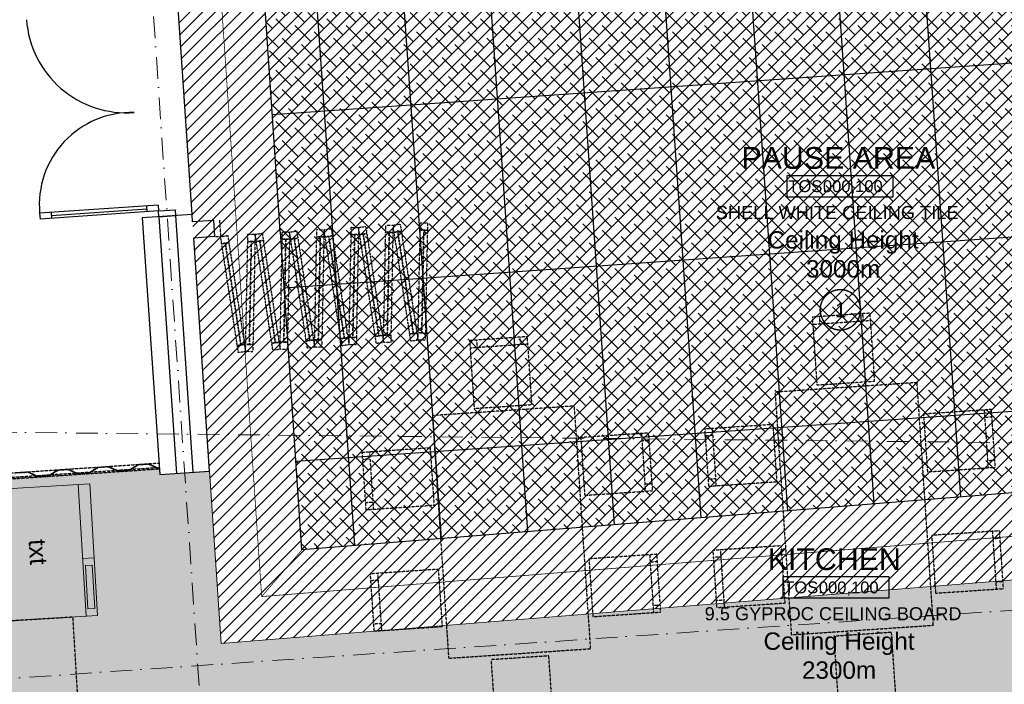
# Model space of a CAD drawing. Header units: millimetres. Extents: x -115474967 to 444143, y -74377 to 241828222.
# Tile 61 of 256: x -59288 to -52486, y 66623 to 71214. Entities that reach past the tile are written whole.
import ezdxf
from ezdxf.enums import TextEntityAlignment as Align

# ---------------------------------------------------------------- set-up
doc = ezdxf.new("R2010")
doc.units = ezdxf.units.MM
doc.header["$MEASUREMENT"] = 0
for name, pattern in [('( Dashed )', [0.75, 0.5, -0.25]), ('Block C$0$DASHED2', [0.375, 0.25, -0.125]), ('Dashed', [280, 140, -140]), ('Dot & Dashed', [280, 150, -60, 0, -70]), ('PHANTOM', [2.5, 1.25, -0.25, 0.25, -0.25, 0.25, -0.25])]:
    doc.linetypes.add(name, pattern=pattern)
for name, color, linetype in [('0-HACH', 9, 'Continuous'), ('00-1 FloorFinish', 1, 'Continuous'), ('00-1 FloorLevel', 7, 'Continuous'), ('00-2 Doors', 1, 'Continuous'), ('00-2 Roof Lines', 8, 'Dashed'), ('00-2 Walls', 4, 'Continuous'), ('00-3 Elev 01', 7, 'Continuous'), ('00-3 Elev 02', 1, 'Continuous'), ('00-5 Grid 01', 9, 'PHANTOM'), ('A-DOOR NUMBERS', 7, 'Continuous')]:
    doc.layers.add(name, color=color, linetype=linetype)
for name, color, linetype, lineweight in [('00-1 Labels', 4, 'Continuous', 35), ('1HATCH', 8, 'Continuous', 0), ('2 Windows', 1, 'Continuous', 25), ('B_FURN FIXED_Pen_No__4', 7, 'Continuous', 5), ('B_FURN FIXED_Pen_No__86', 255, 'Continuous', 20)]:
    doc.layers.add(name, color=color, linetype=linetype, lineweight=lineweight)
doc.layers.add('0_cons_01', color=40, linetype='Continuous', lineweight=0, plot=False)
doc.styles.add('ARIAL', font='arial.ttf')
doc.styles.add('GENERATED_STYLE_2', font='arial.ttf')

# ---------------------------------------------------------------- blocks, each defined once
blk = doc.blocks.new('Room Tags')
at = {"layer": '00-1 FloorLevel', "color": 2}
blk.add_lwpolyline([(-571, -76), (646, -76), (646, -325), (-571, -325)], close=True, dxfattribs=at)
at = {"layer": '00-1 FloorFinish', "style": 'ARIAL'}
blk.add_attdef('F-FINISH', text='', height=150, dxfattribs=at).set_placement((5, -578), align=Align.CENTER)
at = {"layer": '00-1 FloorLevel', "style": 'ARIAL'}
blk.add_text('TOS:', height=136.4, dxfattribs=at).set_placement((-557, -200), align=Align.MIDDLE_LEFT)
blk.add_attdef('000,000', text='', height=136, dxfattribs=at).set_placement((607, -200), align=Align.MIDDLE_RIGHT)
at = {"layer": '00-1 Labels', "style": 'ARIAL'}
for tag, p in [('ROOM1?', (19, 746)), ('ROOM2?', (19, 373)), ('ROOM3?', (19, 0))]:
    blk.add_attdef(tag, text='', height=250, dxfattribs=at).set_placement(p, align=Align.CENTER)

msp = doc.modelspace()

# ---------------------------------------------------------------- hatches: boundary and pattern name
at = {"layer": '0-HACH', "ltscale": 5, "transparency": 33554559}
h = msp.add_hatch(dxfattribs=at)
h.set_pattern_fill('ANSI31', color=9, scale=500)
h.set_pattern_definition([(45, (-34527.89, -9092.334), (-44.194174, 44.194174), [])])
h.paths.add_polyline_path([(-57337.59815, 67552.70035), (-48008.42631, 68300.8374), (-47967.85445, 67704.95416), (-57894.96072, 66906.07741), (-58204.78705, 71456.52916), (-57606.0864, 71496.01538)])
at = {"layer": '00-2 Roof Lines', "linetype": '( Dashed )'}
msp.add_hatch(color=256, dxfattribs=at).paths.add_polyline_path([(-58322.86815, 68112.01115), (-58323.13987, 68116.00192), (-58327.45849, 68115.71144), (-58397.72124, 68147.06667), (-58469.55886, 68142.2346), (-58534.98954, 68101.75213), (-58604.83175, 68097.05428), (-58675.09442, 68128.40952), (-58746.93213, 68123.57744), (-58812.36281, 68083.09497), (-58882.20493, 68078.39713), (-58952.46768, 68109.75236), (-59024.30531, 68104.92029), (-59089.73599, 68064.43781), (-59159.5782, 68059.73997), (-59229.84095, 68091.0952), (-59301.67857, 68086.26313), (-59367.10925, 68045.78066), (-59435.95367, 68041.14992), (-59495.8184, 68037.1232), (-59498.03309, 68070.04877), (-59498.38305, 68071.2662), (-59499.05213, 68072.10633), (-59499.9285, 68072.63937), (-59501.22764, 68072.84072), (-59671.84213, 68061.36455), (-59672.68833, 68061.21511), (-59674.02277, 68060.53613), (-59674.89493, 68059.60279), (-59675.53163, 68057.95209), (-59675.56467, 68057.10511), (-59665.1623, 67902.45451), (-59665.04588, 67901.80497), (-59664.60942, 67900.91097), (-59664.14326, 67900.39695), (-59663.37195, 67899.90759), (-59662.40506, 67899.66522), (-59661.96776, 67899.66264), (-59621.06012, 67902.41424), (-59621.32857, 67906.40523), (-59661.23842, 67903.72075), (-59671.57368, 68057.37356), (-59501.95698, 68068.78261), (-59499.54094, 68032.86376), (-59365.84955, 68041.85634), (-59300.41887, 68082.33882), (-59230.56375, 68087.03753), (-59160.301, 68055.6823), (-59088.47629, 68060.5135), (-59023.04561, 68100.99597), (-58953.19048, 68105.69469), (-58882.92773, 68074.33946), (-58811.10302, 68079.17065), (-58745.67243, 68119.65313), (-58675.81722, 68124.35185), (-58605.55455, 68092.99661), (-58533.72984, 68097.82781), (-58468.29917, 68138.31028), (-58398.44404, 68143.009), (-58328.18129, 68111.65377)])
at = {"layer": '00-3 Elev 01'}
h = msp.add_hatch(dxfattribs=at)
h.set_pattern_fill('_USER', color=256, scale=1200, angle=4, pattern_type=0)
h.set_pattern_definition([(4, (0, 0), (-83.708, 1197.077), [])])
h.paths.add_polyline_path([(-57606.17298, 71497.28696), (-48267.90976, 72111.89795), (-48046.05772, 68853.53383), (-48045.36786, 68843.40178), (-48008.42631, 68300.8374), (-57337.59815, 67552.70035), (-57487.13035, 69748.89538), (-57487.2228, 69748.88909), (-57494.51016, 69858.64744), (-57494.6026, 69858.64115)])
h = msp.add_hatch(dxfattribs=at)
h.set_pattern_fill('_USER', color=256, scale=600, angle=94, pattern_type=0)
h.set_pattern_definition([(94, (-48267.9, 72111.9), (-598.54, -41.854), [])])
h.paths.add_polyline_path([(-57606.17298, 71497.28696), (-48267.90976, 72111.89795), (-48046.05772, 68853.53383), (-48045.36786, 68843.40178), (-48008.42631, 68300.8374), (-57337.59815, 67552.70035), (-57487.13035, 69748.89538), (-57487.2228, 69748.88909), (-57494.51016, 69858.64744), (-57494.6026, 69858.64115)])
at = {"layer": '00-3 Elev 02', "true_color": 0xc7c8ca}
h = msp.add_hatch(dxfattribs=at)
h.set_pattern_fill('ANSI38', color=9, scale=500)
h.paths.add_polyline_path([(-57606.17298, 71497.28696), (-48267.90976, 72111.89795), (-48046.05772, 68853.53383), (-48045.36786, 68843.40178), (-48008.42631, 68300.8374), (-57337.59815, 67552.70035), (-57487.13035, 69748.89538), (-57487.2228, 69748.88909), (-57494.51016, 69858.64744), (-57494.6026, 69858.64115)])
at = {"layer": '1HATCH', "true_color": 0x636466, "transparency": 33554687}
h = msp.add_hatch(dxfattribs=at)
h.set_pattern_fill('ANSI36', color=251, scale=500, angle=-7e-12)
h.paths.add_polyline_path([(-59443.26641, 65795.5964), (-59345.48736, 65802.17339), (-59343.88176, 65775.41905), (-59338.83505, 65700.39036), (-47840.62343, 66473.80287), (-47847.46887, 66575.57291), (-47769.91032, 66580.78978), (-47845.8393, 67713.26154), (-47910.81916, 67706.73864), (-57296.8374, 66954.04289), (-57894.96072, 66906.07741), (-57975.94787, 68095.53924), (-58320.15096, 68072.10355), (-58322.85327, 68111.7927), (-59495.54995, 68033.1322), (-59487.36228, 67911.40725), (-59585.14133, 67904.83027)])

# ---------------------------------------------------------------- linework, layer by layer
at = {"layer": '0-HACH', "color": 9, "ltscale": 5, "transparency": 33554559}
msp.add_line((-58096.67698, 69868.70118), (-58198.57163, 71365.23636), dxfattribs=at)
at = {"layer": '0-HACH', "color": 9, "linetype": 'Block C$0$DASHED2', "ltscale": 5, "transparency": 33554559, "const_width": 5}
for points in [[(-57903.83021, 71476.37823), (-57616.27944, 67229.38888), (-47770.02289, 68018.99266)], [(-57616.27944, 67229.38888), (-57337.59815, 67552.70035)]]:
    msp.add_lwpolyline(points, dxfattribs=at)
at = {"layer": '00-2 Doors'}
for p, q in [((-58331.58008, 69932.89257), (-59149.68597, 69877.19016)), ((-58411.39529, 69927.45819), (-58408.6781, 69887.55058)), ((-58331.58008, 69932.89257), (-58328.86289, 69892.98496)), ((-59149.68597, 69877.19016), (-59146.96878, 69837.28256)), ((-58328.86289, 69892.98496), (-59146.96878, 69837.28256)), ((-59069.87076, 69882.62454), (-59067.15357, 69842.71694)), ((-59068.51217, 69862.67074), (-58410.0367, 69907.50439)), ((-58328.86289, 69892.98496), (-58214.12853, 69900.79689)), ((-58326.1457, 69853.07736), (-58328.86289, 69892.98496)), ((-58326.1457, 69853.07736), (-58211.41134, 69860.88928)), ((-58214.12853, 69900.79689), (-58211.41134, 69860.88928))]:
    msp.add_line(p, q, dxfattribs=at)
for centre, radius, start, end in [((-58551.00211, 71262.83517), 691.4298, 184.042545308, 274.451337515), ((-58513.76938, 69935.14996), 638.55246, 88.52554301, 185.207761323)]:
    msp.add_arc(centre, radius, start, end, dxfattribs=at)
at = {"layer": '00-2 Roof Lines', "linetype": '( Dashed )'}
for p, q in [((-57907.33904, 69830.47164), (-57899.72043, 69715.72428)), ((-56946.82887, 69778.99113), (-56897.40653, 69786.56956)), ((-56897.40653, 69786.56956), (-56889.8281, 69737.14723)), ((-56759.57437, 69745.79537), (-56758.59641, 69795.78581)), ((-56758.59641, 69795.78581), (-56708.60597, 69794.80784)), ((-56708.60597, 69794.80784), (-56709.58394, 69744.81741)), ((-56708.60597, 69794.80784), (-56659.18364, 69802.38628)), ((-56701.02754, 69745.38551), (-56708.60597, 69794.80784)), ((-56659.18364, 69802.38628), (-56651.6052, 69752.96394)), ((-56521.35148, 69761.61209), (-56520.37352, 69811.60252)), ((-56520.37352, 69811.60252), (-56470.38308, 69810.62456)), ((-56470.38308, 69810.62456), (-56471.36104, 69760.63412)), ((-57899.72043, 69715.72428), (-57939.63256, 69713.07433)), ((-57899.72043, 69715.72428), (-57850.2981, 69723.30271)), ((-57892.142, 69666.30194), (-57899.72043, 69715.72428)), ((-57850.2981, 69723.30271), (-57842.71966, 69673.88037)), ((-57712.46594, 69682.52852), (-57711.48798, 69732.51895)), ((-57711.48798, 69732.51895), (-57661.49754, 69731.54099)), ((-57661.49754, 69731.54099), (-57662.4755, 69681.55055)), ((-57661.49754, 69731.54099), (-57612.0752, 69739.11942)), ((-57653.91911, 69682.11865), (-57661.49754, 69731.54099)), ((-57612.0752, 69739.11942), (-57604.49677, 69689.69709)), ((-57474.24305, 69698.34523), (-57473.26508, 69748.33566)), ((-57473.26508, 69748.33566), (-57423.27465, 69747.3577)), ((-57423.27465, 69747.3577), (-57424.25261, 69697.36727)), ((-57423.27465, 69747.3577), (-57373.85231, 69754.93614)), ((-57415.69622, 69697.93537), (-57423.27465, 69747.3577)), ((-57373.85231, 69754.93614), (-57366.27388, 69705.5138)), ((-57236.02015, 69714.16194), (-57235.04219, 69764.15238)), ((-57235.04219, 69764.15238), (-57185.05176, 69763.17442)), ((-57185.05176, 69763.17442), (-57186.02972, 69713.18398)), ((-57185.05176, 69763.17442), (-57135.62942, 69770.75285)), ((-57177.47332, 69713.75208), (-57185.05176, 69763.17442)), ((-57128.05099, 69721.33051), (-57177.47332, 69713.75208)), ((-57044.97435, 69014.60902), (-57152.76216, 69717.5413)), ((-57135.62942, 69770.75285), (-57128.05099, 69721.33051)), ((-56997.79726, 69729.97866), (-56996.8193, 69779.96909)), ((-56947.80683, 69729.0007), (-56997.79726, 69729.97866)), ((-56996.8193, 69779.96909), (-56946.82887, 69778.99113)), ((-56972.80204, 69729.48968), (-56986.71157, 69018.47736)), ((-56946.82887, 69778.99113), (-56947.80683, 69729.0007)), ((-56939.25043, 69729.56879), (-56946.82887, 69778.99113)), ((-56889.8281, 69737.14723), (-56939.25043, 69729.56879)), ((-56806.75146, 69030.42574), (-56914.53926, 69733.35801)), ((-56709.58394, 69744.81741), (-56759.57437, 69745.79537)), ((-56734.57915, 69745.30639), (-56748.48867, 69034.29407)), ((-56651.6052, 69752.96394), (-56701.02754, 69745.38551)), ((-56568.52856, 69046.24245), (-56676.31637, 69749.17472)), ((-56471.36104, 69760.63412), (-56521.35148, 69761.61209)), ((-56496.35626, 69761.1231), (-56510.26578, 69050.11078)), ((-57842.71966, 69673.88037), (-57892.142, 69666.30194)), ((-57759.64302, 68967.15888), (-57867.43083, 69670.09116)), ((-57662.4755, 69681.55055), (-57712.46594, 69682.52852)), ((-57687.47072, 69682.03954), (-57701.38024, 68971.02722)), ((-57604.49677, 69689.69709), (-57653.91911, 69682.11865)), ((-57521.42013, 68982.9756), (-57629.20794, 69685.90787)), ((-57424.25261, 69697.36727), (-57474.24305, 69698.34523)), ((-57449.24783, 69697.85625), (-57463.15735, 68986.84393)), ((-57366.27388, 69705.5138), (-57415.69622, 69697.93537)), ((-57283.19724, 68998.79231), (-57390.98505, 69701.72458)), ((-57186.02972, 69713.18398), (-57236.02015, 69714.16194)), ((-57211.02494, 69713.67296), (-57224.93446, 69002.66064)), ((-53459.80133, 69133.48367), (-53463.15401, 69183.37114)), ((-53809.01361, 69110.0149), (-53409.91386, 69136.83635)), ((-53759.12614, 69113.36758), (-53762.47882, 69163.25505)), ((-56593.23973, 69042.45323), (-56543.8174, 69050.03167)), ((-56585.6613, 68993.0309), (-56593.23973, 69042.45323)), ((-56543.8174, 69050.03167), (-56536.23896, 69000.60933)), ((-56536.23896, 69000.60933), (-56535.261, 69050.59977)), ((-56535.261, 69050.59977), (-56485.27057, 69049.6218)), ((-56485.27057, 69049.6218), (-56486.24853, 68999.63137)), ((-57784.35419, 68963.36966), (-57734.93185, 68970.9481)), ((-57734.93185, 68970.9481), (-57727.35342, 68921.52576)), ((-57727.35342, 68921.52576), (-57726.37546, 68971.5162)), ((-57726.37546, 68971.5162), (-57676.38502, 68970.53823)), ((-57676.38502, 68970.53823), (-57677.36299, 68920.5478)), ((-57546.1313, 68979.18638), (-57496.70896, 68986.76481)), ((-57538.55287, 68929.76404), (-57546.1313, 68979.18638)), ((-57496.70896, 68986.76481), (-57489.13053, 68937.34248)), ((-57489.13053, 68937.34248), (-57488.15257, 68987.33291)), ((-57488.15257, 68987.33291), (-57438.16213, 68986.35495)), ((-57438.16213, 68986.35495), (-57439.14009, 68936.36451)), ((-57307.90841, 68995.00309), (-57258.48607, 69002.58153)), ((-57300.32997, 68945.58076), (-57307.90841, 68995.00309)), ((-57258.48607, 69002.58153), (-57250.90764, 68953.15919)), ((-57250.90764, 68953.15919), (-57249.92968, 69003.14962)), ((-57249.92968, 69003.14962), (-57199.93924, 69002.17166)), ((-57199.93924, 69002.17166), (-57200.9172, 68952.18123)), ((-57069.68552, 69010.81981), (-57020.26318, 69018.39824)), ((-57062.10708, 68961.39747), (-57069.68552, 69010.81981)), ((-57012.68475, 68968.9759), (-57062.10708, 68961.39747)), ((-57020.26318, 69018.39824), (-57012.68475, 68968.9759)), ((-57012.68475, 68968.9759), (-57011.70678, 69018.96634)), ((-56962.69431, 68967.99794), (-57012.68475, 68968.9759)), ((-57011.70678, 69018.96634), (-56961.71635, 69017.98838)), ((-56961.71635, 69017.98838), (-56962.69431, 68967.99794)), ((-56831.46262, 69026.63652), (-56782.04029, 69034.21495)), ((-56823.88419, 68977.21418), (-56831.46262, 69026.63652)), ((-56774.46185, 68984.79262), (-56823.88419, 68977.21418)), ((-56782.04029, 69034.21495), (-56774.46185, 68984.79262)), ((-56774.46185, 68984.79262), (-56773.48389, 69034.78305)), ((-56724.47142, 68983.81465), (-56774.46185, 68984.79262)), ((-56773.48389, 69034.78305), (-56723.49346, 69033.80509)), ((-56723.49346, 69033.80509), (-56724.47142, 68983.81465)), ((-56536.23896, 69000.60933), (-56585.6613, 68993.0309)), ((-56486.24853, 68999.63137), (-56536.23896, 69000.60933)), ((-56176.40663, 68947.97207), (-55777.30688, 68974.79352)), ((-56126.51916, 68951.32475), (-56129.87184, 69001.21222)), ((-55827.19435, 68971.44084), (-55830.54703, 69021.3283)), ((-57776.77576, 68913.94733), (-57784.35419, 68963.36966)), ((-57727.35342, 68921.52576), (-57776.77576, 68913.94733)), ((-57677.36299, 68920.5478), (-57727.35342, 68921.52576)), ((-57489.13053, 68937.34248), (-57538.55287, 68929.76404)), ((-57439.14009, 68936.36451), (-57489.13053, 68937.34248)), ((-57250.90764, 68953.15919), (-57300.32997, 68945.58076)), ((-57200.9172, 68952.18123), (-57250.90764, 68953.15919)), ((-52625.03074, 68518.13326), (-52598.20929, 68119.03351)), ((-52621.67806, 68468.24579), (-52571.79059, 68471.59847)), ((-54992.42376, 68356.09042), (-54965.60231, 67956.99067)), ((-54504.05294, 68391.85381), (-54477.23149, 67992.75406)), ((-54989.07107, 68306.20295), (-54939.18361, 68309.55564)), ((-54500.70026, 68341.96634), (-54550.58773, 68338.61366)), ((-56871.44596, 68229.81097), (-56844.62451, 67830.71122)), ((-59498.23443, 68073.04202), (-58325.58533, 68151.91876)), ((-56868.09328, 68179.9235), (-56917.98075, 68176.57082)), ((-52601.56197, 68168.92098), (-52551.6745, 68172.27366)), ((-59643.8874, 68033.17707), (-58323.54744, 68121.98804)), ((-59495.53526, 68032.91375), (-58322.85327, 68111.7927)), ((-54480.58417, 68042.64153), (-54530.47164, 68039.28885)), ((-54968.95499, 68006.87814), (-54919.06752, 68010.23082)), ((-56847.97719, 67880.59869), (-56897.86466, 67877.24601)), ((-52568.71376, 67680.14375), (-52541.89231, 67281.044)), ((-52565.36108, 67630.25629), (-52515.47361, 67633.60897)), ((-54447.73596, 67553.8643), (-54420.91451, 67154.76455)), ((-54936.10678, 67518.10092), (-54909.28533, 67119.00117)), ((-54932.7541, 67468.21345), (-54882.86663, 67471.56613)), ((-54444.38328, 67503.97683), (-54494.27075, 67500.62415)), ((-56811.7763, 67341.934), (-56861.66377, 67338.58132)), ((-56815.12898, 67391.82147), (-56788.30753, 66992.72172)), ((-52545.24499, 67330.93147), (-52495.35752, 67334.28415)), ((-54424.26719, 67204.65202), (-54474.15466, 67201.29934)), ((-54912.63801, 67168.88864), (-54862.75054, 67172.24132)), ((-56791.66021, 67042.60919), (-56841.54768, 67039.25651))]:
    msp.add_line(p, q, dxfattribs=at)
at = {"layer": '00-2 Roof Lines', "linetype": '( Dashed )', "flags": 128}
for points in [[(-57069.68552, 69010.81981), (-57177.47332, 69713.75208), (-57152.76216, 69717.5413), (-57044.97435, 69014.60902)], [(-57044.97435, 69014.60902), (-57152.76216, 69717.5413), (-57128.05099, 69721.33051), (-57020.26318, 69018.39824)], [(-56972.80204, 69729.48968), (-56986.71157, 69018.47736), (-57011.70678, 69018.96634), (-56997.79726, 69729.97866)], [(-56947.80683, 69729.0007), (-56961.71635, 69017.98838), (-56986.71157, 69018.47736), (-56972.80204, 69729.48968)], [(-56831.46262, 69026.63652), (-56939.25043, 69729.56879), (-56914.53926, 69733.35801), (-56806.75146, 69030.42574)], [(-56806.75146, 69030.42574), (-56914.53926, 69733.35801), (-56889.8281, 69737.14723), (-56782.04029, 69034.21495)], [(-56734.57915, 69745.30639), (-56748.48867, 69034.29407), (-56773.48389, 69034.78305), (-56759.57437, 69745.79537)], [(-56709.58394, 69744.81741), (-56723.49346, 69033.80509), (-56748.48867, 69034.29407), (-56734.57915, 69745.30639)], [(-56593.23973, 69042.45323), (-56701.02754, 69745.38551), (-56676.31637, 69749.17472), (-56568.52856, 69046.24245)], [(-56568.52856, 69046.24245), (-56676.31637, 69749.17472), (-56651.6052, 69752.96394), (-56543.8174, 69050.03167)], [(-56496.35626, 69761.1231), (-56510.26578, 69050.11078), (-56535.261, 69050.59977), (-56521.35148, 69761.61209)], [(-56471.36104, 69760.63412), (-56485.27057, 69049.6218), (-56510.26578, 69050.11078), (-56496.35626, 69761.1231)], [(-57784.35419, 68963.36966), (-57892.142, 69666.30194), (-57867.43083, 69670.09116), (-57759.64302, 68967.15888)], [(-57759.64302, 68967.15888), (-57867.43083, 69670.09116), (-57842.71966, 69673.88037), (-57734.93185, 68970.9481)], [(-57687.47072, 69682.03954), (-57701.38024, 68971.02722), (-57726.37546, 68971.5162), (-57712.46594, 69682.52852)], [(-57662.4755, 69681.55055), (-57676.38502, 68970.53823), (-57701.38024, 68971.02722), (-57687.47072, 69682.03954)], [(-57546.1313, 68979.18638), (-57653.91911, 69682.11865), (-57629.20794, 69685.90787), (-57521.42013, 68982.9756)], [(-57521.42013, 68982.9756), (-57629.20794, 69685.90787), (-57604.49677, 69689.69709), (-57496.70896, 68986.76481)], [(-57449.24783, 69697.85625), (-57463.15735, 68986.84393), (-57488.15257, 68987.33291), (-57474.24305, 69698.34523)], [(-57424.25261, 69697.36727), (-57438.16213, 68986.35495), (-57463.15735, 68986.84393), (-57449.24783, 69697.85625)], [(-57307.90841, 68995.00309), (-57415.69622, 69697.93537), (-57390.98505, 69701.72458), (-57283.19724, 68998.79231)], [(-57283.19724, 68998.79231), (-57390.98505, 69701.72458), (-57366.27388, 69705.5138), (-57258.48607, 69002.58153)], [(-57211.02494, 69713.67296), (-57224.93446, 69002.66064), (-57249.92968, 69003.14962), (-57236.02015, 69714.16194)], [(-57186.02972, 69713.18398), (-57199.93924, 69002.17166), (-57224.93446, 69002.66064), (-57211.02494, 69713.67296)], [(-53780.85109, 68690.96017), (-53381.75134, 68717.78162), (-53413.26654, 69186.72382), (-53812.36629, 69159.90237)], [(-56148.24411, 68528.91733), (-55749.14436, 68555.73878), (-55780.65956, 69024.68099), (-56179.75931, 68997.85954)], [(-54069.81349, 68641.47281), (-53957.17953, 66965.49381), (-52976.13176, 67031.425), (-53088.76572, 68707.40401)], [(-56437.20651, 68479.42998), (-56324.57255, 66803.45097), (-55343.52478, 66869.38216), (-55456.15874, 68545.36117)], [(-53044.08547, 68489.97074), (-53017.26403, 68090.87099), (-52548.32182, 68122.38619), (-52575.14327, 68521.48594)], [(-55411.47849, 68327.9279), (-55384.65704, 67928.82815), (-54915.71484, 67960.34335), (-54942.53629, 68359.4431)], [(-54084.9982, 68420.01633), (-54058.17676, 68020.91658), (-54527.11896, 67989.40138), (-54553.94041, 68388.50113)], [(-56452.39122, 68257.97349), (-56425.56977, 67858.87374), (-56894.51198, 67827.35854), (-56921.33343, 68226.45829)], [(-52987.76849, 67651.98123), (-52960.94705, 67252.88148), (-52492.00484, 67284.39669), (-52518.82629, 67683.49643)], [(-54028.68123, 67582.02682), (-54001.85978, 67182.92707), (-54470.80198, 67151.41187), (-54497.62343, 67550.51162)], [(-55355.16151, 67489.9384), (-55328.34006, 67090.83865), (-54859.39786, 67122.35385), (-54886.21931, 67521.4536)], [(-56396.07424, 67419.98399), (-56369.2528, 67020.88424), (-56838.195, 66989.36904), (-56865.01645, 67388.46879)], [(-59518.62314, 67051.07143), (-59441.71549, 65769.54779), (-56650.88357, 65937.03301), (-56686.82652, 66535.95541), (-58878.73599, 66404.41314), (-58919.70069, 67087.01438)], [(-53265.09416, 66981.93764), (-53664.19391, 66955.1162), (-53632.67871, 66486.17399), (-53233.57896, 66512.99544)], [(-55632.48718, 66819.89481), (-56031.58693, 66793.07336), (-56000.07173, 66324.13116), (-55600.97198, 66350.9526)]]:
    msp.add_lwpolyline(points, close=True, dxfattribs=at)
at = {"layer": '00-2 Roof Lines', "linetype": '( Dashed )'}
for points in [[(-59301.67857, 68086.26313), (-59229.84095, 68091.0952), (-59159.5782, 68059.73997), (-59089.73599, 68064.43781), (-59024.30531, 68104.92029), (-58952.46768, 68109.75236), (-58882.20493, 68078.39713), (-58812.36281, 68083.09497), (-58746.93213, 68123.57744), (-58675.09442, 68128.40952), (-58604.83175, 68097.05428), (-58534.98954, 68101.75213), (-58469.55886, 68142.2346), (-58397.72124, 68147.06667), (-58327.45849, 68115.71144), (-58323.13987, 68116.00192)], [(-58322.86815, 68112.01115), (-58328.18129, 68111.65377), (-58398.44404, 68143.009), (-58468.29917, 68138.31028), (-58533.72984, 68097.82781), (-58605.55455, 68092.99661), (-58675.81722, 68124.35185), (-58745.67243, 68119.65313), (-58811.10302, 68079.17065), (-58882.92773, 68074.33946), (-58953.19048, 68105.69469), (-59023.04561, 68100.99597), (-59088.47629, 68060.5135), (-59160.301, 68055.6823), (-59230.56375, 68087.03753), (-59300.41887, 68082.33882)]]:
    msp.add_lwpolyline(points, dxfattribs=at)
at = {"layer": '00-2 Walls'}
for p, q in [((-58326.14572, 69853.07731), (-58205.41661, 68079.9154)), ((-58211.41132, 69860.88921), (-58090.68221, 68087.72735))]:
    msp.add_line(p, q, dxfattribs=at)
msp.add_lwpolyline([(-57606.17298, 71497.28696), (-48267.90976, 72111.89795), (-48046.05772, 68853.53383), (-48045.36786, 68843.40178), (-48008.42631, 68300.8374), (-57337.59815, 67552.70035), (-57487.13035, 69748.89538), (-57487.2228, 69748.88909), (-57494.51016, 69858.64744), (-57494.6026, 69858.64115)], close=True, dxfattribs=at)
for points in [[(-58093.23369, 69818.12924), (-58096.67698, 69868.70118), (-58440.88007, 69845.26546)], [(-58440.88007, 69845.26546), (-58320.15096, 68072.10355)], [(-58085.76142, 69708.38317), (-57939.9638, 69718.06334), (-57947.25116, 69827.82169), (-58093.23369, 69818.12924)], [(-58320.15096, 68072.10352), (-57975.94787, 68095.53924), (-58085.76142, 69708.38317)]]:
    msp.add_lwpolyline(points, dxfattribs=at)
at = {"layer": '00-5 Grid 01', "linetype": 'Dot & Dashed', "lineweight": 5}
for p, q in [((-59085.69997, 81855.0379), (-57877.42678, 64108.01325)), ((-62259.38419, 68393.3098), (-8068.64555, 67838.92414)), ((-61734.19326, 66501.63171), (-44837.47494, 67652.01338))]:
    msp.add_line(p, q, dxfattribs=at)
at = {"layer": '0_cons_01'}
msp.add_lwpolyline([(-59443.26641, 65795.5964), (-59345.48736, 65802.17339), (-59343.88176, 65775.41905), (-59338.83505, 65700.39036), (-47840.62343, 66473.80287), (-47847.46887, 66575.57291), (-47769.91032, 66580.78978), (-47845.8393, 67713.26154), (-47910.81916, 67706.73864), (-47910.81916, 67706.73864), (-57296.8374, 66954.04289), (-57894.96072, 66906.07741), (-57975.94787, 68095.53924), (-58320.15096, 68072.10355), (-58322.85327, 68111.7927), (-59495.54995, 68033.1322), (-59487.36228, 67911.40725), (-59585.14133, 67904.83027)], close=True, dxfattribs=at)
at = {"layer": '2 Windows', "linetype": 'Block C$0$DASHED2', "ltscale": 25, "const_width": 10}
msp.add_lwpolyline([(-53758.11408, 69210.17501, -0.4198727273), (-53615.98173, 69349.59274, -0.4156451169), (-53479.26751, 69206.80526, -0.4067331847), (-53618.46978, 69070.73151, -0.4146350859), (-53758.11408, 69210.17501)], format="xyb", dxfattribs=at)
at = {"layer": 'B_FURN FIXED_Pen_No__4', "color": 7, "linetype": 'Continuous', "lineweight": 5}
for p, q in [((-58829.22395, 67093.6186), (-58882.77897, 68003.33829)), ((-58772.86944, 67497.62871), (-58852.73117, 67492.92727)), ((-58785.90339, 67446.77484), (-58833.82043, 67443.95397)), ((-58833.82043, 67443.95397), (-58816.19001, 67144.47248)), ((-58768.27297, 67147.29334), (-58785.90339, 67446.77484)), ((-58816.19001, 67144.47248), (-58768.27297, 67147.29334))]:
    msp.add_line(p, q, dxfattribs=at)
at = {"layer": 'B_FURN FIXED_Pen_No__4', "color": 7, "linetype": 'Continuous', "lineweight": 5, "flags": 128}
msp.add_lwpolyline([(-58749.36222, 67098.32005), (-58802.91724, 68008.03973), (-59572.29551, 67962.74659), (-59518.74049, 67053.0269)], close=True, dxfattribs=at)

# ---------------------------------------------------------------- block references
ref = msp.add_blockref('Room Tags', (-53643.81168, 70184.17467), dxfattribs=dict(xscale=0.6000000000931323, yscale=0.6000000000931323, zscale=0.6000000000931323))
ref.add_attrib('ROOM3?', 'PAUSE AREA', dxfattribs={"layer": '00-1 Labels', "height": 150, "style": 'ARIAL'}).set_placement((-53632.41168, 70184.17467), align=Align.CENTER)
ref.add_attrib('000,000', '000,100', dxfattribs={"layer": '00-1 FloorLevel', "height": 81.818182, "style": 'ARIAL'}).set_placement((-53326.17571, 70064.06893), align=Align.MIDDLE_RIGHT)
ref.add_attrib('F-FINISH', 'SHELL WHITE CEILING TILE', dxfattribs={"layer": '00-1 FloorFinish', "height": 90, "style": 'ARIAL'}).set_placement((-53640.76315, 69837.37516), align=Align.CENTER)
ref = msp.add_blockref('Room Tags', (-53671.98137, 67412.69821), dxfattribs=dict(xscale=0.6000000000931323, yscale=0.6000000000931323, zscale=0.6000000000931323))
ref.add_attrib('ROOM3?', 'KITCHEN', dxfattribs={"layer": '00-1 Labels', "height": 150, "style": 'ARIAL'}).set_placement((-53660.58137, 67412.69821), align=Align.CENTER)
ref.add_attrib('000,000', '000,100', dxfattribs={"layer": '00-1 FloorLevel', "height": 81.818182, "style": 'ARIAL'}).set_placement((-53354.34541, 67292.59246), align=Align.MIDDLE_RIGHT)
ref.add_attrib('F-FINISH', '9.5 GYPROC CEILING BOARD', dxfattribs={"layer": '00-1 FloorFinish', "height": 90, "style": 'ARIAL'}).set_placement((-53668.93285, 67065.89869), align=Align.CENTER)

# ---------------------------------------------------------------- texts
at = {"layer": 'A-DOOR NUMBERS', "color": 1, "width": 1949.9798819, "attachment_point": 1, "style": 'ARIAL'}
for s, insert, char_height in [('\\pxqc;Ceiling Height\\P3000m', (-54574.54369, 69753.19219), 120), ('1', (-53655.71444, 69259.2465), 100), ('\\pxqc;Ceiling Height\\P2300m', (-54602.71339, 66981.71573), 120)]:
    msp.add_mtext(s, dxfattribs=dict(at, insert=insert, char_height=char_height))
at = {"layer": 'B_FURN FIXED_Pen_No__86', "color": 255, "lineweight": 20, "style": 'GENERATED_STYLE_2'}
msp.add_attdef('txt', text='F', height=120, rotation=273.36910267, dxfattribs=at).set_placement((-59160.82886, 67537.39075), align=Align.MIDDLE_CENTER)

doc.saveas('drawing.dxf')
